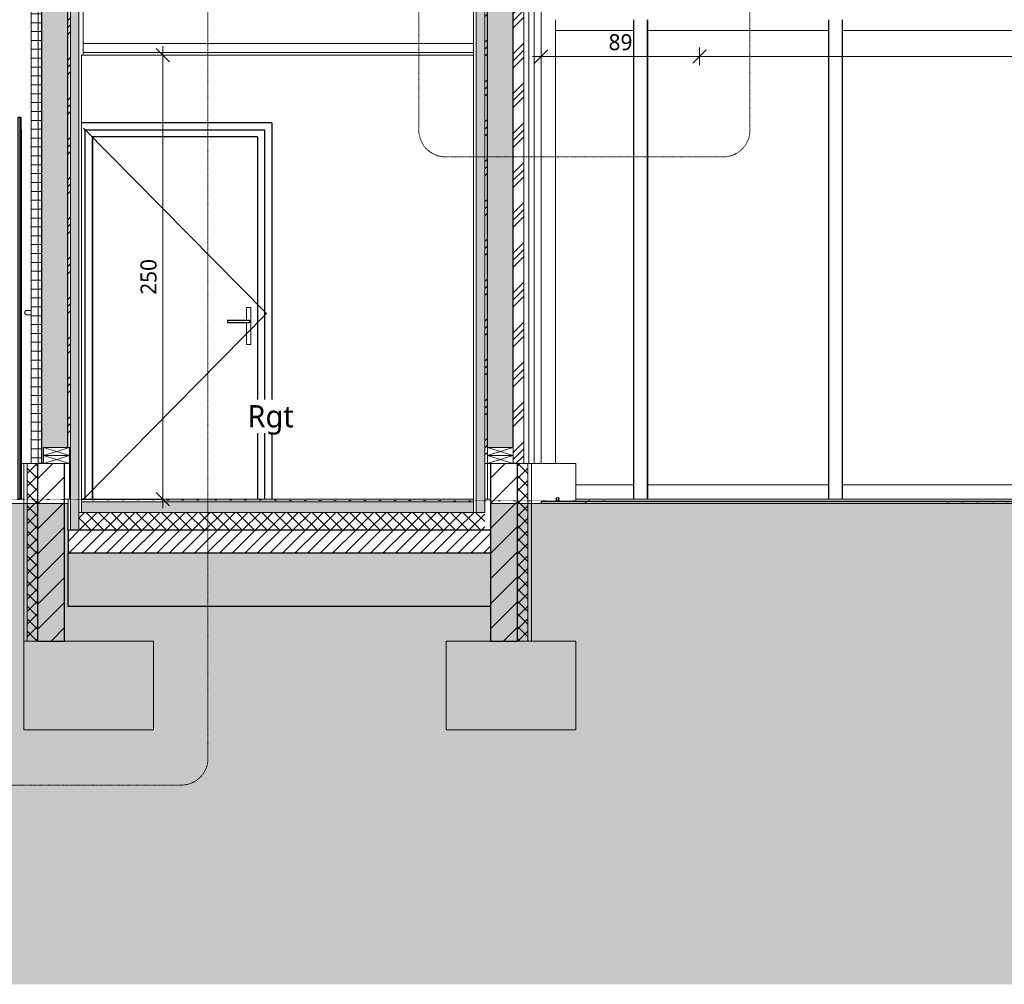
# Model space of a CAD drawing. Header units: millimetres. Extents: x -19731 to 221935, y -2951 to 6011.
# Tile 2 of 41: x -1412 to 4129, y -2732 to 2700. Entities that reach past the tile are written whole.
import ezdxf

# ---------------------------------------------------------------- set-up
doc = ezdxf.new("R2010")
doc.units = ezdxf.units.MM
doc.linetypes.add('A-pointilles', pattern=[0.53, 0, -0.53])
doc.linetypes.add('Tiret point', pattern=[6.25, 2.5, -1.875, 0, -1.875])
for name, color, linetype, lineweight in [('A-ANNO-DIMS', 211, 'Continuous', 9), ('A-ANNO-DIMS-50', 211, 'Continuous', 9), ('A-ANNO-SYMB', 150, 'Continuous', 9), ('A-AREA-IDEN', 2, 'Continuous', 9), ('A-CLNG', 13, 'Continuous', 13), ('A-CLNG-FNSH', 13, 'Continuous', 13), ('A-COLS', 52, 'Continuous', 13), ('A-DETL-GENF', 92, 'Continuous', 13), ('A-DOOR', 31, 'Continuous', 25), ('A-DOOR-FRAM', 31, 'Continuous', 25), ('A-FLOR', 192, 'Continuous', 13), ('A-FLOR-FNSH', 192, 'Continuous', 13), ('A-FLOR-MCUT', 51, 'Continuous', 13), ('A-FLOR-PATT', 8, 'Continuous', 13), ('A-GENM', 13, 'Continuous', 13), ('A-GLAZ-CWMG', 51, 'Continuous', 13), ('A-WALL', 113, 'Continuous', 13), ('A-WALL-FNSH', 113, 'Continuous', 13), ('A-WALL-PATT', 111, 'Continuous', 13), ('C-TOPO-FNSH', 192, 'A-pointilles', 13), ('C-TOPO-MCUT', 51, 'Continuous', 25), ('C-TOPO-PATT', 8, 'Continuous', 100), ('S-BEAM', 12, 'Continuous', 13), ('S-FNDN', 32, 'Continuous', 13)]:
    doc.layers.add(name, color=color, linetype=linetype, lineweight=lineweight)
doc.styles.add('Trebuchet MS', font='trebuc.ttf', dxfattribs={"height": 90})
doc.styles.add('Trebuchet MS_1', font='trebuc.ttf', dxfattribs={"height": 125})
doc.dimstyles.new('Cotes100e_Intérieur', dxfattribs={"dimscale": 304.8, "dimtxt": 92.785582, "dimasz": 0.246063, "dimexe": 0.164042, "dimexo": 0.0625, "dimgap": 0.032808, "dimtad": 1, "dimdec": 0, "dimlfac": 0.1, "dimzin": 0, "dimdsep": 46, "dimtxsty": 'Trebuchet MS', "dimblk1": 'OBLIQUE', "dimblk2": 'OBLIQUE', "dimsah": 1, "dimcen": 0.09, "dimdle": 0.164042, "dimazin": 0, "dimtfac": 1, "dimtdec": 4, "dimtix": 1, "dimtmove": 0, "dimatfit": 3, "dimfxl": 0.164042, "dimfxlon": 1, "dimtvp": 1, "dimtolj": 1, "dimtzin": 0, "dimarcsym": 2})
pattern_1 = [(45, (-3757.88, 3183.11), (-112.253, 112.253), []), (45, (-3718.19, 3183.11), (0, 224.5064), []), (45, (-3797.56, 3183.11), (0, 224.5064), [])]
pattern_2 = [(135, (1523.05, 1725.92), (-177.7999, 88.8996), [15.715, -110.008]), (135, (1445.26, 1759.256), (-177.7999, 88.8996), [15.715, -110.008]), (135, (1523.05, 1770.37), (-177.7999, 88.8996), [15.715, -110.008]), (135, (1445.26, 1803.706), (-177.7999, 88.8996), [15.715, -110.008]), (161.565, (1511.937, 1737.03), (-355.59962, 88.89985), [35.141, -245.986]), (161.565, (1478.6, 1748.143), (-355.59962, 88.89985), [35.141, -245.986]), (161.565, (1511.937, 1781.48), (-355.59962, 88.89985), [35.141, -245.986]), (161.565, (1478.6, 1792.593), (-355.59962, 88.89985), [35.141, -245.986]), (225, (1445.26, 1737.03), (177.7999, 88.8996), [15.715, -110.008]), (225, (1523.05, 1770.37), (177.7999, 88.8996), [15.715, -110.008]), (225, (1445.26, 1781.48), (177.7999, 88.8996), [15.715, -110.008]), (225, (1523.05, 1814.82), (177.7999, 88.8996), [15.715, -110.008]), (198.435, (1478.6, 1748.143), (355.59962, 88.89985), [35.141, -245.986]), (198.435, (1511.937, 1759.256), (355.59962, 88.89985), [35.141, -245.986]), (198.435, (1478.6, 1792.593), (355.59962, 88.89985), [35.141, -245.986]), (198.435, (1511.936, 1803.706), (355.59962, 88.89985), [35.141, -245.986])]
pattern_3 = [(315, (-1346.66, 1550), (177.7999, -88.8996), [15.715, -110.008]), (315, (-1268.873, 1516.66), (177.7999, -88.8996), [15.715, -110.008]), (315, (-1346.66, 1505.55), (177.7999, -88.8996), [15.715, -110.008]), (315, (-1268.874, 1472.21), (177.7999, -88.8996), [15.715, -110.008]), (341.565, (-1335.55, 1538.887), (355.59962, -88.89985), [35.141, -245.986]), (341.565, (-1302.21, 1527.775), (355.59962, -88.89985), [35.141, -245.986]), (341.565, (-1335.55, 1494.437), (355.59962, -88.89985), [35.141, -245.986]), (341.565, (-1302.21, 1483.325), (355.59962, -88.89985), [35.141, -245.986]), (45, (-1268.873, 1538.89), (-177.7999, -88.8996), [15.715, -110.008]), (45, (-1346.66, 1505.55), (-177.7999, -88.8996), [15.715, -110.008]), (45, (-1268.873, 1494.44), (-177.7999, -88.8996), [15.715, -110.008]), (45, (-1346.66, 1461.1), (-177.7999, -88.8996), [15.715, -110.008]), (18.435, (-1302.21, 1527.775), (-355.59962, -88.89985), [35.141, -245.986]), (18.435, (-1335.55, 1516.663), (-355.59962, -88.89985), [35.141, -245.986]), (18.435, (-1302.21, 1483.325), (-355.59962, -88.89985), [35.141, -245.986]), (18.435, (-1335.55, 1472.213), (-355.59962, -88.89985), [35.141, -245.986])]
pattern_4 = [(45, (-3757.88, 3183.11), (-70.7107, 70.7107), [])]

# ---------------------------------------------------------------- blocks, each defined once
blk = doc.blocks.new('Family - IfcBeam - POUTRE-252058-COUPE EE_50')
at = {"layer": 'S-BEAM', "color": 10, "lineweight": 18}
for p, q in [((3141.5, 2700), (3141.5, 0)), ((3216.5, 2700), (3216.5, 0)), ((3216.5, 0), (3141.5, 0))]:
    blk.add_line(p, q, dxfattribs=at)
blk = doc.blocks.new('Family - IfcBeam - POUTRE-252126-COUPE EE_50')
at = {"layer": 'S-BEAM', "color": 10, "lineweight": 18}
for p, q in [((2045, 2700), (2045, 0)), ((2120, 2700), (2120, 0)), ((2120, 0), (2045, 0))]:
    blk.add_line(p, q, dxfattribs=at)
blk = doc.blocks.new('Family - IfcBeam - POTEAU-252176-COUPE EE_50')
at = {"layer": 'S-BEAM', "color": 10, "lineweight": 18}
for q in [(-1132.7, 200), (-1159.2, 0)]:
    blk.add_line((-1132.7, 0), q, dxfattribs=at)
blk = doc.blocks.new('Family - IfcBeam - POTEAU-252200-COUPE EE_50')
at = {"layer": 'S-BEAM', "color": 10, "lineweight": 18}
for p in [(1220, 200), (1237.5, 0)]:
    blk.add_line(p, (1220, 0), dxfattribs=at)
blk = doc.blocks.new('GROUPE SCOLAIRE ST JULIEN - PRO - Ind A_importrevit_ifc-1-COUPE EE_50')
at = {"layer": 'S-BEAM', "color": 10, "lineweight": 18}
for name in ['Family - IfcBeam - POUTRE-252126-COUPE EE_50', 'Family - IfcBeam - POUTRE-252058-COUPE EE_50', 'Family - IfcBeam - POTEAU-252176-COUPE EE_50', 'Family - IfcBeam - POTEAU-252200-COUPE EE_50']:
    blk.add_blockref(name, (0, 0), dxfattribs=at)
blk = doc.blocks.new('PINT_ plein-vitré - P90 plein-8388952-COUPE EE_50')
at = {"layer": 'A-DOOR', "color": 20}
for p, q in [((7, 2120), (-1063.7, 2120)), ((7, 2120), (7, 0)), ((-1043, 0), (-1043, 2080)), ((-1043, 2080), (-33, 2080)), ((-33, 0), (-33, 2080)), ((-73, 2040), (-1003, 2040)), ((-1003, 0), (-1003, 2040)), ((-73, 2040), (-73, 0)), ((-120, 1006), (-243, 1006)), ((-243, 1003), (-243, 997)), ((-120, 1006), (-120, 1006)), ((-117, 1003), (-117, 997)), ((-117, 1003), (-117, 997)), ((-243, 994), (-120, 994)), ((-120, 994), (-120, 994))]:
    blk.add_line(p, q, dxfattribs=at)
at = {"layer": 'A-DOOR', "color": 30, "lineweight": 13}
for p, q in [((-23, 1045), (-1053, 2090)), ((-111, 1080), (-135, 1080)), ((-135, 1080), (-135, 1005.9)), ((-111, 870), (-111, 1080)), ((-111, 1080), (-111, 1080)), ((-23, 1045), (-1053, 0)), ((-135, 994.1), (-135, 870)), ((-135, 870), (-111, 870)), ((-111, 870), (-111, 870))]:
    blk.add_line(p, q, dxfattribs=at)
at = {"layer": 'A-DOOR', "color": 20}
for centre, ratio, start_param, end_param in [((-243, 1003), 0.00192, 0, 1.570796), ((-120, 1003), 0.999998, 4.712389, 5.497787), ((-243, 997), 0.00192, 1.570796, 3.141593), ((-120, 997), 0.999998, 3.926991, 4.712389)]:
    blk.add_ellipse(centre, major_axis=(0, 3), ratio=ratio, start_param=start_param, end_param=end_param, dxfattribs=at)
for points, knots in [([(-120, 1006), (-119.8, 1006), (-119.4, 1005.9), (-118.9, 1005.8), (-118.6, 1005.6), (-118.4, 1005.5), (-118.1, 1005.3), (-118, 1005.2), (-117.8, 1005), (-117.6, 1004.8), (-117.4, 1004.5), (-117.3, 1004.2), (-117.1, 1003.7), (-117, 1003.3), (-117, 1003)], [0, 0, 0, 0, 0.166667, 0.25, 0.333333, 0.375, 0.416667, 0.5, 0.541667, 0.583333, 0.666667, 0.75, 0.833333, 1, 1, 1, 1]), ([(-117, 997), (-117, 996.7), (-117.1, 996.3), (-117.3, 995.8), (-117.4, 995.5), (-117.6, 995.2), (-117.8, 995), (-118, 994.8), (-118.2, 994.6), (-118.5, 994.4), (-118.7, 994.3), (-118.9, 994.2), (-119.4, 994.1), (-119.8, 994), (-120, 994)], [0, 0, 0, 0, 0.166667, 0.25, 0.333333, 0.416667, 0.458333, 0.5, 0.583333, 0.666667, 0.708333, 0.75, 0.833333, 1, 1, 1, 1])]:
    blk.add_open_spline(points, degree=3, knots=knots, dxfattribs=at)
at = {"layer": 'A-DOOR-FRAM', "color": 20}
blk.add_line((-1003, 2040), (-1003, 0), dxfattribs=at)
blk = doc.blocks.new('Meneau rectangulaire - 80 x 80mm-8391237-COUPE EE_50')
at = {"layer": 'A-GLAZ-CWMG', "color": 30}
blk.add_line((1603, 2250), (1603, 2700), dxfattribs=at)
blk = doc.blocks.new('Meneau rectangulaire - 80 x 80mm-8586079-COUPE EE_50')
at = {"layer": 'A-GLAZ-CWMG', "color": 30}
for p, q in [((2042.5, 80), (1718, 80)), ((1718, 0), (2042.5, 0))]:
    blk.add_line(p, q, dxfattribs=at)
blk = doc.blocks.new('Meneau rectangulaire - 80 x 80mm-8077610-COUPE EE_50')
at = {"layer": 'A-GLAZ-CWMG', "color": 30}
for p, q in [((3653, 80), (3219, 80)), ((3219, 0), (3653, 0))]:
    blk.add_line(p, q, dxfattribs=at)
blk = doc.blocks.new('Meneau rectangulaire - 80 x 80mm-8391239-COUPE EE_50')
at = {"layer": 'A-GLAZ-CWMG', "color": 30}
blk.add_line((1603, 200), (1603, 2250), dxfattribs=at)
blk = doc.blocks.new('Meneau rectangulaire - 80 x 80mm-8077613-COUPE EE_50')
at = {"layer": 'A-GLAZ-CWMG', "color": 30}
for p, q in [((2233, 80), (2122.5, 80)), ((2122.5, 0), (2233, 0))]:
    blk.add_line(p, q, dxfattribs=at)
blk = doc.blocks.new('Ouverture en rectangle - Ouverture en rectangle 480cm-7347521-COUPE EE_50')
at = {"layer": 'A-DOOR-FRAM'}
for p, q in [((-1627.2, 2150), (-1631.8, 2150)), ((-1631.8, 2150), (-1631.8, 0)), ((-1411.8, 2150), (-1421.8, 2150)), ((-1421.8, 2150), (-1421.8, 0)), ((-1411.8, 2150), (-1411.8, 0)), ((-1404.3, 2150), (-1411.8, 2150)), ((-1404.3, 0), (-1404.3, 2150)), ((-1411.7, 2080), (-1411.7, 0)), ((-1411.7, 2080), (-1404.4, 2080)), ((-1404.4, 2080), (-1404.4, 0)), ((-1411.8, 0), (-1421.8, 0)), ((-1411.7, 0), (-1411.8, 0))]:
    blk.add_line(p, q, dxfattribs=at)
blk = doc.blocks.new('Meneau rectangulaire - 60 x 60mm-8586080-COUPE EE_50')
at = {"layer": 'A-GLAZ-CWMG', "color": 30}
blk.add_line((1603, 2640), (2042.5, 2640), dxfattribs=at)
blk = doc.blocks.new('Meneau rectangulaire - 60 x 60mm-8077616-COUPE EE_50')
at = {"layer": 'A-GLAZ-CWMG', "color": 30}
blk.add_line((2943, 2640), (3139, 2640), dxfattribs=at)
blk = doc.blocks.new('Meneau rectangulaire - 60 x 60mm-8077620-COUPE EE_50')
at = {"layer": 'A-GLAZ-CWMG', "color": 30}
blk.add_line((3653, 2640), (4235.5, 2640), dxfattribs=at)
blk = doc.blocks.new('Meneau rectangulaire - 80 x 80mm-8077628-COUPE EE_50')
at = {"layer": 'A-GLAZ-CWMG', "color": 30}
for p, q in [((4235.5, 80), (3653, 80)), ((3653, 0), (4235.5, 0))]:
    blk.add_line(p, q, dxfattribs=at)
blk = doc.blocks.new('Meneau rectangulaire - 80 x 80mm-8077226-COUPE EE_50')
at = {"layer": 'A-GLAZ-CWMG', "color": 30}
for p, q in [((5073, 80), (4363, 80)), ((4363, 0), (5073, 0))]:
    blk.add_line(p, q, dxfattribs=at)
blk = doc.blocks.new('Meneau rectangulaire - 80 x 80mm-8077631-COUPE EE_50')
at = {"layer": 'A-GLAZ-CWMG', "color": 30}
for p, q in [((3139, 80), (2943, 80)), ((2943, 0), (3139, 0))]:
    blk.add_line(p, q, dxfattribs=at)
blk = doc.blocks.new('Meneau rectangulaire - 60 x 60mm-8077634-COUPE EE_50')
at = {"layer": 'A-GLAZ-CWMG', "color": 30}
blk.add_line((2122.5, 2640), (2233, 2640), dxfattribs=at)
blk = doc.blocks.new('Meneau rectangulaire - 60 x 60mm-8077237-COUPE EE_50')
at = {"layer": 'A-GLAZ-CWMG', "color": 30}
blk.add_line((2233, 2640), (2943, 2640), dxfattribs=at)
blk = doc.blocks.new('Meneau rectangulaire - 60 x 60mm-8077637-COUPE EE_50')
at = {"layer": 'A-GLAZ-CWMG', "color": 30}
blk.add_line((3219, 2640), (3653, 2640), dxfattribs=at)
blk = doc.blocks.new('Landscaping-Fencing- Normaclo-NOR010011 - 5700mm x 2000mm-8464060-COUPE EE_50')
at = {"layer": 'A-GENM', "color": 30}
for p, q in [((1605.4, -10), (1610.3, -10)), ((1618.4, -10), (1623.3, -10))]:
    blk.add_line(p, q, dxfattribs=at)
for centre, radius, start, end in [((1614.3, 1), 9, 334.9081, 205.0919), ((1614.3, 1), 5.5, 334.9081, 205.0919), ((1601.9, -6.4), 5, 314.2851, 9.428), ((1586.1, -9), 21, 9.428, 17.2528), ((1586.7, -9), 23.9, 2.4223, 18.7797), ((1605.6, -8.2), 5, 339.3468, 2.4223), ((1642, -9), 23.9, 161.2203, 177.5777), ((1623, -8.2), 5, 177.5777, 200.6532), ((1626.7, -6.4), 5, 170.572, 225.7149), ((1642.5, -9), 21, 162.7472, 170.572)]:
    blk.add_arc(centre, radius, start, end, dxfattribs=at)
blk = doc.blocks.new('Menuiserie Metallique Chassis porte double - Chassis porte vitrée double-8554777-COUPE EE_50')
at = {"layer": 'A-DOOR', "color": 30, "lineweight": 13}
for p, q in [((-1346.7, 1062.5), (-1371.7, 1062.5)), ((-1371.7, 1037.5), (-1346.7, 1037.5))]:
    blk.add_line(p, q, dxfattribs=at)
for points, knots in [([(-1371.7, 1062.5), (-1371.9, 1062.5), (-1372.5, 1062.5), (-1373.3, 1062.4), (-1374.1, 1062.3), (-1374.9, 1062.1), (-1375.7, 1061.8), (-1376.4, 1061.6), (-1377.2, 1061.2), (-1377.9, 1060.8), (-1378.6, 1060.4), (-1379.5, 1059.8), (-1380.3, 1059), (-1381.1, 1058.2), (-1381.8, 1057.4), (-1382.5, 1056.3), (-1383.2, 1054.8), (-1383.9, 1052.7), (-1384.2, 1051.1), (-1384.2, 1050)], [0.5, 0.5, 0.5, 0.5, 0.5208333, 0.5416667, 0.5625, 0.5833333, 0.6041667, 0.625, 0.6458333, 0.6666667, 0.6875, 0.7083333, 0.75, 0.7708333, 0.7916667, 0.8333333, 0.875, 0.9166667, 1, 1, 1, 1]), ([(-1384.2, 1050), (-1384.2, 1048.9), (-1383.9, 1047.3), (-1383.2, 1045.2), (-1382.5, 1043.7), (-1381.8, 1042.6), (-1381.1, 1041.8), (-1380.3, 1041), (-1379.3, 1040.1), (-1378.2, 1039.3), (-1377.2, 1038.8), (-1376.4, 1038.4), (-1375.7, 1038.2), (-1374.9, 1037.9), (-1374.1, 1037.7), (-1373.3, 1037.6), (-1372.5, 1037.5), (-1371.9, 1037.5), (-1371.7, 1037.5)], [0, 0, 0, 0, 0.0833333, 0.125, 0.1666667, 0.2083333, 0.2291667, 0.25, 0.2916667, 0.3333333, 0.3541667, 0.375, 0.3958333, 0.4166667, 0.4375, 0.4583333, 0.4791667, 0.5, 0.5, 0.5, 0.5])]:
    blk.add_open_spline(points, degree=3, knots=knots, dxfattribs=at)
blk = doc.blocks.new('STR_RECTANGLE - Croix 45x145-8086014-COUPE EE_50')
at = {"layer": 'A-DETL-GENF'}
for p, q in [((1220, 245), (1220, 200)), ((1220, 245), (1220, 200)), ((1365, 200), (1220, 245)), ((1220, 200), (1365, 245)), ((1365, 200), (1365, 245)), ((1365, 200), (1365, 245)), ((1220, 200), (1365, 200)), ((1220, 200), (1365, 200))]:
    blk.add_line(p, q, dxfattribs=at)
blk = doc.blocks.new('STR_RECTANGLE - Croix 45x145-V11-COUPE EE_50')
at = {"layer": 'A-DETL-GENF'}
for p, q in [((1365, 290), (1220, 290)), ((1220, 290), (1220, 245)), ((1220, 290), (1220, 245)), ((1365, 290), (1220, 290)), ((1365, 245), (1220, 290)), ((1220, 245), (1365, 290)), ((1365, 245), (1365, 290)), ((1365, 245), (1365, 290)), ((1220, 245), (1365, 245)), ((1220, 245), (1365, 245))]:
    blk.add_line(p, q, dxfattribs=at)
blk = doc.blocks.new('DIMBLOCK2-COUPE EE_50')
at = {"layer": 'A-ANNO-DIMS-50'}
for p, q in [((-607.2, 2550), (-607.2, -50)), ((-607.2, 2500), (-657.2, 2500)), ((-607.2, 2500), (-644.7, 2537.5)), ((-607.2, 2500), (-569.7, 2462.5)), ((-607.2, 2500), (-557.2, 2500)), ((-607.2, 0), (-657.2, 0)), ((-607.2, 0), (-644.7, 37.5)), ((-607.2, 0), (-569.7, -37.5)), ((-607.2, 0), (-557.2, 0))]:
    blk.add_line(p, q, dxfattribs=at)
at = {"layer": 'A-ANNO-DIMS-50', "color": 0, "insert": (-732.4, 1150.9), "char_height": 90, "width": 237.783, "attachment_point": 1, "rotation": 90, "line_spacing_factor": 1.048425, "style": 'Trebuchet MS'}
blk.add_mtext('250', dxfattribs=at)
blk = doc.blocks.new('_Oblique')
at = {"color": 0, "linetype": 'ByBlock', "lineweight": -2}
blk.add_line((-0.5, -0.5), (0.5, 0.5), dxfattribs=at)
blk = doc.blocks.new('DIMBLOCK4-COUPE EE_50')
at = {"layer": 'A-ANNO-DIMS-50'}
for p, q in [((2413, 2493.1), (2413, 2543.1)), ((2413, 2493.1), (2450.5, 2530.6)), ((10313.6, 2493.1), (10313.6, 2543.1)), ((10313.6, 2493.1), (10351.1, 2530.6)), ((2413, 2493.1), (2375.5, 2455.6)), ((10313.6, 2493.1), (2413, 2493.1)), ((2413, 2493.1), (2413, 2443.1)), ((10313.6, 2493.1), (10276.1, 2455.6)), ((10313.6, 2493.1), (10313.6, 2443.1))]:
    blk.add_line(p, q, dxfattribs=at)
at = {"layer": 'A-ANNO-DIMS-50', "color": 0, "insert": (6264.3, 2618.3), "char_height": 90, "width": 237.783, "attachment_point": 1, "line_spacing_factor": 1.048425, "style": 'Trebuchet MS'}
blk.add_mtext('790', dxfattribs=at)
blk = doc.blocks.new('DIMBLOCK5-COUPE EE_50')
at = {"layer": 'A-ANNO-DIMS-50'}
for p, q in [((1523, 2493.1), (1523, 2543.1)), ((1523, 2493.1), (1560.5, 2530.6)), ((2413, 2493.1), (2413, 2543.1)), ((2413, 2493.1), (2450.5, 2530.6)), ((2413, 2493.1), (1473, 2493.1)), ((1523, 2493.1), (1485.5, 2455.6)), ((1523, 2493.1), (1523, 2443.1)), ((2413, 2493.1), (2375.5, 2455.6)), ((2413, 2493.1), (2413, 2443.1))]:
    blk.add_line(p, q, dxfattribs=at)
at = {"layer": 'A-ANNO-DIMS-50', "color": 0, "insert": (1902, 2618.3), "char_height": 90, "width": 158.522, "attachment_point": 1, "line_spacing_factor": 1.048425, "style": 'Trebuchet MS'}
blk.add_mtext('89', dxfattribs=at)

msp = doc.modelspace()

# ---------------------------------------------------------------- hatches: boundary and pattern name
at = {"layer": 'A-FLOR-PATT'}
h = msp.add_hatch(dxfattribs=at)
h.set_pattern_fill('FP_15', color=30, style=0, pattern_type=2)
h.set_pattern_definition([(0, (-3757.876, 3183.113), (203.2, 50.8), [16.764, -135.636, 16.764, -135.636, -812.8]), (0, (-3757.876, 3183.113), (203.2, 50.8), [-304.8, 16.764, -288.036, 16.764, -135.636, -355.6]), (0, (-3757.876, 3183.113), (203.2, 50.8), [-762, 16.764, -84.836, 16.764, -237.236]), (120, (-3681.676, 3208.513), (-145.59409, 150.57636), [16.764, -135.636, 16.764, -135.636, -812.8]), (120, (-3681.676, 3208.513), (-145.59409, 150.57636), [-304.8, 16.764, -288.036, 16.764, -135.636, -355.6]), (120, (-3681.676, 3208.513), (-145.59409, 150.57636), [-762, 16.764, -84.836, 16.764, -237.236]), (240, (-3656.276, 3310.113), (-57.60591, -201.37636), [16.764, -135.636, 16.764, -135.636, -812.8]), (240, (-3656.276, 3310.113), (-57.60591, -201.37636), [-304.8, 16.764, -288.036, 16.764, -135.636, -355.6]), (240, (-3656.276, 3310.113), (-57.60591, -201.37636), [-762, 16.764, -84.836, 16.764, -237.236])])
h.paths.add_polyline_path([(14541.2, -75), (18295.7, -75), (18295.7, -15), (11201.7, -15), (11201.7, -75), (14311.2, -75)])
h.paths.add_polyline_path([(-869.9, -75), (1142, -75), (1142, -15), (-1063.7, -15), (-1063.7, -75)])
h = msp.add_hatch(dxfattribs=at)
h.set_pattern_fill('FP_16', color=30, angle=-225, style=0, pattern_type=2)
h.set_pattern_definition([(225, (8715.084, 9e-13), (35.35534, -35.35534), []), (315, (8715.084, 9e-13), (35.35534, 35.35534), [])])
h.paths.add_polyline_path([(15001.2, -175), (18358.7, -175), (18358.7, -75), (11201.7, -75), (11201.7, -175), (14771.2, -175)])
h.paths.add_polyline_path([(1200.3, -175), (1205, -175), (1205, -75), (-1078.7, -75), (-1078.7, -175), (970.3, -175)])
h = msp.add_hatch(dxfattribs=at)
h.set_pattern_fill('FP_17', color=30, angle=-225, style=0, pattern_type=2)
h.set_pattern_definition([(225, (8715.084, 9e-13), (35.35534, -35.35534), [])])
h.paths.add_polyline_path([(12931.1, -305), (18371.2, -305), (18371.2, -175), (11201.7, -175), (11201.7, -305), (12471.1, -305)])
h.paths.add_polyline_path([(-869.9, -305), (1237.5, -305), (1237.5, -175), (-1139.2, -175), (-1139.2, -305)])
h = msp.add_hatch(dxfattribs=at)
h.set_pattern_fill('FP_14', color=30, angle=-41.9872, style=0, pattern_type=2)
h.set_pattern_definition([(48.0128, (8625.084, -125), (1000.000123, 1125.000363), [16.817, -1664.886]), (4.9698, (8636.334, -112.4997), (-1500.0002544, -125.0019374), [28.859, -2856.991]), (312.5108, (8665.0844, -110), (-1250.008424, 1374.992711), [20.349, -2014.504]), (87.2738, (8713.834, -78.75), (-124.9955135, -2500.0002372), [26.28, -2601.695]), (112.8338, (8715.084, -52.5005), (625.0042988, -1499.9985455), [25.769, -2551.172]), (177.2738, (8705.084, -28.75), (2500.0002372, -124.9955135), [26.28, -2601.695]), (217.6938, (8678.834, -27.4997), (1625.0092492, 1249.9871502), [34.754, -3440.606]), (252.2558, (8651.3336, -48.75), (-874.977428, -2750.0070075), [32.811, -3248.29]), (301.4298, (8641.334, -79.9995), (1000.0070216, -1624.9956933), [26.369, -2610.509]), (355.2368, (8655.084, -102.5), (-1375.000835, 124.989706), [30.104, -1475.095]), (42.3978, (8685.0845, -105), (1499.9912593, 1375.0101043), [38.931, -3854.172]), (318.8141, (8590.084, -77.5), (875.000274, -749.999582), [13.288, -1315.48]), (351.4688, (8600.084, -86.2506), (-1624.9983925, 250.0125126), [25.28, -2502.689]), (44.9998, (8625.08, -90), (0.0004, 124.9995), [17.678, -159.099]), (23.1988, (8633.834, -105), (-624.999455, -250.002774), [9.52, -942.452]), (111.8018, (8642.584, -101.25), (125.00263, -374.999556), [13.463, -659.683]), (210.9638, (8637.584, -88.75), (-375.00016, -250.000118), [21.866, -707.003]), (341.5648, (8618.834, -100), (-249.99932, 125.00056), [15.811, -379.473]), (196.3898, (8715.084, -101.25), (-1249.9981067, -375.005443), [22.15, -2192.856]), (250.3458, (8693.834, -107.5), (500.008526, 1374.996549), [18.583, -1839.676]), (113.1988, (8618.834, -125), (250.002774, -624.999455), [19.039, -932.932]), (163.6108, (8611.334, -107.5), (1250.0020337, -374.9923533), [22.15, -2192.856]), (159.4438, (8715.084, -23.75), (624.999753, -250.001696), [21.36, -1046.641]), (114.7748, (8695.084, -16.25), (624.991955, -1375.003089), [17.897, -1771.83]), (246.8018, (8617.584, -0.0003), (-249.99623, -625.002073), [19.039, -932.932]), (197.3538, (8610.084, -17.4995), (1625.001558, 499.993372), [20.954, -2074.428]), (249.4438, (8678.834, -0.0005), (250.001696, 624.999753), [10.68, -1057.321]), (281.3098, (8625.084, 0.0001), (124.999346, -500.000337), [6.374, -631.004]), (345.9638, (8626.334, -6.25), (-374.9997, 124.99967), [25.769, -489.619]), (6.0088, (8651.334, -12.4997), (-1250.0000584, -124.9952635), [23.881, -2364.24]), (123.6898, (8637.584, -77.5), (124.99858, -250.00063), [18.028, -432.666]), (173.1568, (8627.5837, -62.5), (-2124.998503, 250.016252), [31.474, -3115.945]), (240.9458, (8596.334, -58.75), (499.993725, 875.00349), [12.87, -1274.084]), (269.9998, (8590.08, -70), (124.9996, -125.0004), [7.5, -117.5]), (300.2568, (8653.834, -16.25), (-500.0052535, 874.996942), [17.365, -1719.19]), (228.0128, (8662.584, -31.25), (-1000.000123, -1125.000363), [33.634, -1648.069]), (179.9998, (8640.08, -56.25), (-125.0004, -124.9996), [32.5, -92.5]), (145.3048, (8607.5835, -56.25), (1249.99914, -875.001282), [19.764, -1956.659]), (74.0548, (8591.334, -45), (124.998327, 500.000298), [18.2, -891.813]), (27.6458, (8596.334, -27.5005), (2375.0040554, 1249.9930693), [29.633, -2933.684]), (355.4258, (8622.5843, -13.75), (1624.9994053, -125.0079832), [31.35, -3103.634])])
h.paths.add_polyline_path([(-1139.2, -605), (1237.5, -605), (1237.5, -305), (-1139.2, -305), (-1139.2, -550.1)])
h.paths.add_polyline_path([(11404.7, -605), (18371.2, -605), (18371.2, -305), (11404.7, -305), (11404.7, -550.1)])
at = {"layer": 'A-WALL-PATT'}
h = msp.add_hatch(dxfattribs=at)
h.set_pattern_fill('FP_3', color=30, angle=135, style=0, pattern_type=2)
h.set_pattern_definition(pattern_2)
h.paths.add_polyline_path([(1200.3, -75), (1205, -75), (1205, 2780), (1157, 2807.7), (1157, -75)])
h.paths.add_polyline_path([(1205, 3199.2), (1205, 3449), (1157, 3478.8), (1157, 3226.9), (1200.3, 3201.9)])
h = msp.add_hatch(dxfattribs=at)
h.set_pattern_fill('FP_1', color=30, style=0, pattern_type=2)
h.set_pattern_definition(pattern_1)
h.paths.add_polyline_path([(1205, 200), (1220, 200), (1220, 3439.7), (1205, 3449), (1205, 245)])
h = msp.add_hatch(dxfattribs=at)
h.set_pattern_fill('FP_3', color=30, angle=135, style=0, pattern_type=2)
h.set_pattern_definition(pattern_2)
h.paths.add_polyline_path([(1220, 290), (1365, 290), (1365, 3115), (1220, 3115), (1220, 404.6)])
h.paths.add_polyline_path([(1220, 3205), (1365, 3205), (1365, 3349.8), (1220, 3439.7), (1220, 3268.7)])
h = msp.add_hatch(dxfattribs=at)
h.set_pattern_fill('FP_1', color=30, style=0, pattern_type=2)
h.set_pattern_definition(pattern_1)
h.paths.add_polyline_path([(1365, 200), (1425, 200), (1425, 3312.6), (1365, 3349.8), (1365, 245)])
h = msp.add_hatch(dxfattribs=at)
h.set_pattern_fill('FP_5', color=30, style=0, pattern_type=2)
h.set_pattern_definition([(0, (-3757.876, 3183.113), (0, 50), []), (90, (-3757.876, 3183.113), (-50, 3e-15), [])])
h.paths.add_polyline_path([(-1286.7, 200), (-1286.7, 200), (-1286.7, 2900), (-1346.7, 2900), (-1346.7, 200), (-1329.9, 200)])
h = msp.add_hatch(dxfattribs=at)
h.set_pattern_fill('FP_4', color=30, angle=-225, style=0, pattern_type=2)
h.set_pattern_definition(pattern_3)
h.paths.add_polyline_path([(-1286.7, 200), (-1277.7, 200), (-1277.7, 290), (-1141.7, 290), (-1141.7, 2900), (-1286.7, 2900), (-1286.7, 200)])
h = msp.add_hatch(dxfattribs=at)
h.set_pattern_fill('FP_1', color=30, style=0, pattern_type=2)
h.set_pattern_definition(pattern_1)
h.paths.add_polyline_path([(-1132.7, 200), (-1126.7, 200), (-1126.7, 2900), (-1141.7, 2900), (-1141.4, 290), (-1132.7, 290), (-1132.7, 245)])
h = msp.add_hatch(dxfattribs=at)
h.set_pattern_fill('FP_4', color=30, angle=-225, style=0, pattern_type=2)
h.set_pattern_definition(pattern_3)
h.paths.add_polyline_path([(-1099.9, -175), (-1078.7, -175), (-1078.7, 2900), (-1126.7, 2900), (-1126.7, -175)])
h = msp.add_hatch(dxfattribs=at)
h.set_pattern_fill('FP_27', color=30, angle=-225, style=0, pattern_type=2)
h.set_pattern_definition([(315, (-1389.16, -300), (35.3553, 35.3553), []), (45, (-1389.16, -300), (-35.3553, 35.3553), [])])
h.paths.add_polyline_path([(-1329.9, -800), (-1309.2, -800), (-1309.2, 200), (-1369.2, 200), (-1369.2, -800)])
h = msp.add_hatch(dxfattribs=at)
h.set_pattern_fill('FP_25', color=30, style=0, pattern_type=2)
h.set_pattern_definition(pattern_4)
h.paths.add_polyline_path([(-1159.2, -800), (-1159.2, 200), (-1309.2, 200), (-1309.2, -800)])
h = msp.add_hatch(dxfattribs=at)
h.set_pattern_fill('FP_25', color=30, style=0, pattern_type=2)
h.set_pattern_definition(pattern_4)
h.paths.add_polyline_path([(1237.5, -800), (1387.5, -800), (1387.5, 200), (1237.5, 200), (1237.5, -550.1)])
h = msp.add_hatch(dxfattribs=at)
h.set_pattern_fill('FP_28', color=30, angle=135, style=0, pattern_type=2)
h.set_pattern_definition([(135, (1467.55, -300), (-35.3553, -35.3553), []), (225, (1467.55, -300), (35.3553, -35.3553), [])])
h.paths.add_polyline_path([(1447.5, -800), (1447.5, 200), (1387.5, 200), (1387.5, -800)])
at = {"layer": 'C-TOPO-PATT', "lineweight": 13}
h = msp.add_hatch(dxfattribs=at)
h.set_pattern_fill('FP_34', color=256, style=0, pattern_type=2)
h.set_pattern_definition([(45, (-900.38, 6040.61), (213.84253, 356.40374), [1612.9, -806.45]), (135, (-900.38, 6040.61), (213.84253, -356.40374), [1612.9, -806.45])])
h.paths.add_polyline_path([(-16447.6, -2732.2), (39152.9, -2732.2), (39152.9, -344.5), (33583.6, -81.1), (33007.1, -66.4), (31861.6, -20), (19716.6, -20.4), (19141.5, -21.1), (18371.2, -21.2), (18371.2, -605), (11201.7, -605), (11201.7, -21.6), (1237.5, -23.9), (1237.5, -605), (-1139.2, -605), (-1139.2, -25), (-2583.2, -27), (-2940, -27.5), (-4205.1, -27.5), (-10990.6, 6.6), (-11563.9, 8.1), (-11618.1, 11.9), (-15859.9, 40.6), (-16511, 41.4), (-16685.6, 40.5), (-18599.9, 25.3), (-19731.2, 25.5), (-19731.2, -2732.2), (-17258.5, -2732.2)])
h = msp.add_hatch(dxfattribs=at)
h.set_pattern_fill('FP_38', color=256, angle=-41.9872, style=0, pattern_type=2)
h.set_pattern_definition([(48.0258, (6272.419, -137.73), (999.744843, 1125.227227), [16.817, -1664.886]), (4.9828, (6283.666, -125.2276), (-1499.971854, -125.3422735), [28.859, -2856.991]), (312.5228, (6312.416, -122.721), (-1250.296374, 1374.73088), [20.348, -2014.504]), (87.2868, (6361.159, -91.4604), (-124.428278, -2500.0285334), [26.28, -2601.695]), (112.8468, (6362.403, -65.21), (625.3446216, -1499.856698), [25.769, -2551.172]), (177.2868, (6352.3977, -41.4627), (2500.0285334, -124.428278), [26.28, -2601.695]), (217.7068, (6326.148, -40.218), (1624.7255942, 1250.355821), [34.754, -3440.606]), (252.2678, (6298.652, -61.474), (-874.4014487, -2750.190202), [32.811, -3248.29]), (301.4428, (6288.659, -92.7264), (1000.375696, -1624.768757), [26.369, -2610.509]), (355.2488, (6302.414, -115.223), (-1375.026983, 124.701723), [30.104, -1475.095]), (42.4098, (6332.4147, -117.7166), (1499.703245, 1375.3242316), [38.931, -3854.172]), (318.82695, (6237.408, -90.238), (875.168458, -749.803322), [13.288, -1315.48]), (351.4818, (6247.411, -98.986), (-1625.055077, 249.643806), [25.28, -2502.689]), (45.0128, (6272.41, -102.73), (-0.028, 124.9995), [17.678, -159.099]), (23.2118, (6281.165, -117.728), (-624.942715, -250.144576), [9.52, -942.452]), (111.8138, (6289.914, -113.976), (125.08117, -374.97337), [13.463, -659.683]), (210.9768, (6284.91, -101.477), (-374.94343, -250.0852), [21.866, -707.003]), (341.5778, (6266.164, -112.73), (-250.02768, 124.94383), [15.811, -379.473]), (196.4028, (6362.414, -113.96), (-1249.912989, -375.289049), [22.15, -2192.856]), (250.3588, (6341.165, -120.2145), (499.696536, 1375.109962), [18.583, -1839.676]), (113.2118, (6266.169, -137.731), (250.144576, -624.942715), [19.039, -932.932]), (163.6238, (6258.6656, -120.233), (1250.087085, -374.708727), [22.15, -2192.856]), (159.4568, (6362.397, -36.46), (625.05646, -249.85988), [21.36, -1046.641]), (114.7878, (6342.395, -28.965), (625.304337, -1374.862155), [17.897, -1771.83]), (246.8138, (6264.891, -12.732), (-249.865323, -625.05442), [19.039, -932.932]), (197.3668, (6257.395, -30.2335), (1624.889025, 500.362359), [20.954, -2074.428]), (249.4568, (6326.141, -12.718), (249.85988, 625.05646), [10.68, -1057.32]), (281.3228, (6272.391, -12.73), (125.11279, -499.97196), [6.374, -631.004]), (345.9768, (6273.643, -18.98), (-375.02806, 124.91458), [25.769, -489.619]), (6.0218, (6298.644, -25.224), (-1249.971666, -125.278876), [23.881, -2364.24]), (123.7028, (6284.91, -90.227), (125.0553, -249.97227), [18.028, -432.666]), (173.1698, (6274.9054, -75.229), (-2125.055175, 249.5340987), [31.474, -3115.945]), (240.9578, (6243.655, -71.487), (499.810453, 875.10819), [12.869, -1274.084]), (270.0128, (6237.41, -82.74), (125.028, -124.972), [7.5, -117.5]), (300.2688, (6301.145, -28.973), (-500.188502, 874.892202), [17.365, -1719.19]), (228.0258, (6309.898, -43.972), (-999.744843, -1125.227227), [33.634, -1648.069]), (180.0128, (6287.4, -68.98), (-124.972, -125.028), [32.5, -92.5]), (145.3178, (6254.904, -68.984), (1250.19764, -874.717643), [19.764, -1956.659]), (74.0678, (6238.651, -57.737), (124.884877, 500.028646), [18.2, -891.813]), (27.6588, (6243.647, -40.2366), (2374.72038, 1250.5319084), [29.633, -2933.684]), (355.4388, (6269.894, -26.4806), (1625.027727, -124.6392793), [31.35, -3103.634])])
h.paths.add_polyline_path([(1523, -23.8), (1773, -23.7), (1773, -13.7), (1523, -13.8)])
h.paths.add_polyline_path([(10951.7, -21.7), (11201.7, -21.6), (11201.7, -11.6), (10951.7, -11.7)])
h = msp.add_hatch(dxfattribs=at)
h.set_pattern_fill('FP_22', color=256, style=0, pattern_type=2)
h.set_pattern_definition([(0, (-3757.88, 3183.11), (158.75, 158.75), [158.75, -158.75]), (0, (-3757.88, 3242.64), (158.75, 158.75), [158.75, -158.75]), (0, (-3757.88, 3302.18), (158.75, 158.75), [158.75, -158.75]), (90, (-3738.03, 3322.02), (-158.75, 158.75), [158.75, -158.75]), (90, (-3678.5, 3322.02), (-158.75, 158.75), [158.75, -158.75]), (90, (-3618.97, 3322.02), (-158.75, 158.75), [158.75, -158.75])])
h.paths.add_polyline_path([(1773, -23.7), (4198.5, -23.2), (4198.5, -13.2), (1773, -13.7)])
h.paths.add_polyline_path([(8526.3, -22.2), (10951.7, -21.7), (10951.7, -11.7), (8526.3, -12.2)])

# ---------------------------------------------------------------- linework, layer by layer
at = {"layer": 'A-ANNO-SYMB', "linetype": 'Tiret point'}
for p, q in [((-352.5, -1460.2), (-352.5, 5510.8)), ((834.3, 3716.7), (834.3, 2077.6)), ((2697.7, 2077.6), (2697.7, 3716.7)), ((984.3, 1927.6), (2547.7, 1927.6)), ((-1943.8, -1610.2), (-502.5, -1610.2))]:
    msp.add_line(p, q, dxfattribs=at)
for centre, start, end in [((984.3, 2077.6), 180, 270), ((2547.7, 2077.6), 270, 0), ((-502.5, -1460.2), 270, 0)]:
    msp.add_arc(centre, 150, start, end, dxfattribs=at)
at = {"layer": 'A-CLNG', "color": 30}
for p, q in [((1142, 2565), (-1054.7, 2565)), ((1142, 2515), (-1054.7, 2515))]:
    msp.add_line(p, q, dxfattribs=at)
at = {"layer": 'A-CLNG-FNSH', "color": 30}
for q in [(-1054.7, 2500), (1142, 2500)]:
    msp.add_line((-1054.7, 2500), q, dxfattribs=at)
at = {"layer": 'A-COLS', "color": 30}
for p, q in [((2042.5, 2700), (2042.5, 0)), ((2122.5, 2700), (2122.5, 0)), ((3139, 2700), (3139, 0)), ((3219, 2700), (3219, 0)), ((2122.5, 0), (2042.5, 0)), ((3219, 0), (3139, 0))]:
    msp.add_line(p, q, dxfattribs=at)
at = {"layer": 'A-FLOR', "color": 30}
msp.add_line((-1411.8, 0), (-1389.2, 0), dxfattribs=at)
at = {"layer": 'A-FLOR-FNSH', "color": 30}
for p, q in [((-1126.7, 0), (-1139.2, 0)), ((-1139.2, 0), (-1139.2, -25)), ((1142, 0), (-1063.7, 0)), ((1237.5, 0), (1205, 0))]:
    msp.add_line(p, q, dxfattribs=at)
at = {"layer": 'A-FLOR-FNSH', "color": 20, "lineweight": 25}
for p, q in [((1237.5, -175), (-1139.2, -175)), ((-1139.2, -175), (-1139.2, -305)), ((1237.5, -305), (-1139.2, -305))]:
    msp.add_line(p, q, dxfattribs=at)
at = {"layer": 'A-FLOR-MCUT', "color": 30}
for p, q in [((1142, -15), (-1063.7, -15)), ((-1078.7, -75), (-1078.7, -175)), ((1205, -75), (-1078.7, -75))]:
    msp.add_line(p, q, dxfattribs=at)
at = {"layer": 'A-WALL', "color": 30}
for p, q in [((1205, 200), (1205, 3449)), ((1425, 200), (1425, 3312.6)), ((1454, 200), (1454, 3294.6)), ((1483, 200), (1483, 3276.6)), ((-1346.7, 2900), (-1346.7, 200)), ((-1126.7, 200), (-1126.7, 2900)), ((-1078.7, -75), (-1078.7, 2900)), ((1157, -75), (1157, 2807.7)), ((-1389.2, 200), (-1404.4, 200)), ((-1309.2, 200), (-1369.2, 200)), ((-1369.2, -800), (-1369.2, 200)), ((-1132.7, 200), (-1126.7, 200)), ((1447.5, 200), (1387.5, 200)), ((1447.5, 200), (1447.5, -800)), ((1718, 200), (1523, 200)), ((1718, -10.1), (1718, 200)), ((-1126.7, 0), (-1126.7, -175)), ((-1063.7, -75), (-1063.7, 0)), ((1142, 0), (1142, -75)), ((1205, -75), (1205, 0)), ((1718, -13.8), (1718, -10.1))]:
    msp.add_line(p, q, dxfattribs=at)
at = {"layer": 'A-WALL', "color": 20, "lineweight": 25}
for p, q in [((1220, 290), (1220, 3115)), ((1365, 290), (1365, 3115)), ((-1286.7, 200), (-1286.7, 2900)), ((-1141.7, 290), (-1141.7, 2900)), ((-1277.7, 200), (-1309.2, 200)), ((-1309.2, -800), (-1309.2, 200)), ((-1159.2, -800), (-1159.2, 200)), ((1237.5, 200), (1237.5, -800)), ((1387.5, 200), (1365, 200)), ((1387.5, 200), (1387.5, -800)), ((-1309.2, -800), (-1159.2, -800)), ((1237.5, -800), (1387.5, -800))]:
    msp.add_line(p, q, dxfattribs=at)
at = {"layer": 'A-WALL-FNSH', "color": 30}
for p, q in [((-1054.7, 2500), (-1054.7, 4084.6)), ((1523, 200), (1523, 3251.8)), ((1142, 2816.4), (1142, 0)), ((-1063.7, 0), (-1063.7, 2500)), ((-1063.7, 2500), (-1054.7, 2500)), ((-1389.2, 200), (-1389.2, -800)), ((-1369.2, 200), (-1389.2, 200)), ((-1126.7, 200), (-1126.7, 0)), ((1205, 0), (1205, 200)), ((1205, 200), (1220, 200)), ((1523, 200), (1447.5, 200)), ((1467.5, -800), (1467.5, 200))]:
    msp.add_line(p, q, dxfattribs=at)
at = {"layer": 'C-TOPO-FNSH', "color": 40}
for p, q in [((-330.5, -6), (-1457.1, -1.4)), ((13406.5, -33.5), (-330.5, -6))]:
    msp.add_line(p, q, dxfattribs=at)
at = {"layer": 'C-TOPO-FNSH', "color": 7, "linetype": 'Continuous'}
for p, q in [((-1139.2, -25), (-1457.1, -25.3)), ((1523, -23.8), (1237.5, -23.9))]:
    msp.add_line(p, q, dxfattribs=at)
at = {"layer": 'C-TOPO-FNSH', "color": 250, "linetype": 'Continuous', "lineweight": 25}
for p, q in [((11201.7, -11.6), (1523, -13.8)), ((1523, -13.8), (1523, -23.8)), ((1523, -23.8), (11201.7, -21.6)), ((1773, -13.7), (1773, -23.7))]:
    msp.add_line(p, q, dxfattribs=at)
at = {"layer": 'C-TOPO-MCUT'}
for p, q in [((-1139.2, -175), (-1139.2, -25)), ((-1139.2, -605), (-1139.2, -305)), ((1237.5, -605), (-1139.2, -605))]:
    msp.add_line(p, q, dxfattribs=at)
at = {"layer": 'S-FNDN', "color": 30}
for p, q in [((-659.2, -800), (-1389.2, -800)), ((-1389.2, -800), (-1389.2, -1300)), ((-659.2, -1300), (-659.2, -800)), ((1717.5, -800), (987.5, -800)), ((987.5, -800), (987.5, -1300)), ((1717.5, -1300), (1717.5, -800)), ((-1389.2, -1300), (-659.2, -1300)), ((987.5, -1300), (1717.5, -1300))]:
    msp.add_line(p, q, dxfattribs=at)

# ---------------------------------------------------------------- block references
at = {"lineweight": 5}
msp.add_blockref('GROUPE SCOLAIRE ST JULIEN - PRO - Ind A_importrevit_ifc-1-COUPE EE_50', (0, 0), dxfattribs=at)
at = {"layer": 'A-DETL-GENF'}
for name, p in [('STR_RECTANGLE - Croix 45x145-V11-COUPE EE_50', (-2497.7, 0)), ('STR_RECTANGLE - Croix 45x145-V11-COUPE EE_50', (0, 0)), ('STR_RECTANGLE - Croix 45x145-8086014-COUPE EE_50', (-2497.7, 0)), ('STR_RECTANGLE - Croix 45x145-8086014-COUPE EE_50', (0, 0))]:
    msp.add_blockref(name, p, dxfattribs=at)
at = {"layer": 'A-DOOR', "color": 30, "lineweight": 13}
msp.add_blockref('PINT_ plein-vitré - P90 plein-8388952-COUPE EE_50', (0, 0), dxfattribs=at)
at = {"layer": 'A-DOOR-FRAM'}
msp.add_blockref('Ouverture en rectangle - Ouverture en rectangle 480cm-7347521-COUPE EE_50', (0, 0), dxfattribs=at)
at = {"layer": 'A-DOOR-FRAM', "color": 20}
msp.add_blockref('Menuiserie Metallique Chassis porte double - Chassis porte vitrée double-8554777-COUPE EE_50', (0, 0), dxfattribs=at)
at = {"layer": 'A-GENM', "color": 30}
msp.add_blockref('Landscaping-Fencing- Normaclo-NOR010011 - 5700mm x 2000mm-8464060-COUPE EE_50', (0, 0), dxfattribs=at)
at = {"layer": 'A-GLAZ-CWMG', "color": 30}
for name, p in [('Meneau rectangulaire - 80 x 80mm-8391237-COUPE EE_50', (0, 0)), ('Meneau rectangulaire - 60 x 60mm-8586080-COUPE EE_50', (0, 0)), ('Meneau rectangulaire - 60 x 60mm-8077634-COUPE EE_50', (0, 0)), ('Meneau rectangulaire - 60 x 60mm-8077237-COUPE EE_50', (0, 0)), ('Meneau rectangulaire - 60 x 60mm-8077616-COUPE EE_50', (0, 0)), ('Meneau rectangulaire - 60 x 60mm-8077637-COUPE EE_50', (0, 0)), ('Meneau rectangulaire - 60 x 60mm-8077620-COUPE EE_50', (0, 0)), ('Meneau rectangulaire - 80 x 80mm-8391239-COUPE EE_50', (0, 0)), ('Meneau rectangulaire - 80 x 80mm-8586079-COUPE EE_50', (0, 0)), ('Meneau rectangulaire - 80 x 80mm-8077613-COUPE EE_50', (0, 0)), ('Meneau rectangulaire - 80 x 80mm-8077226-COUPE EE_50', (-2130, 0)), ('Meneau rectangulaire - 80 x 80mm-8077631-COUPE EE_50', (0, 0)), ('Meneau rectangulaire - 80 x 80mm-8077610-COUPE EE_50', (0, 0)), ('Meneau rectangulaire - 80 x 80mm-8077628-COUPE EE_50', (0, 0))]:
    msp.add_blockref(name, p, dxfattribs=at)

# ---------------------------------------------------------------- dimensions: what is measured, and where the dimension line sits
at = {"layer": 'A-ANNO-DIMS'}
for base, p1, p2, override, picture, middle in [((1523, 2493.1), (2413, 2543.1), (1523, 2443.1), {"dimpost": '<>', "dimfxl": 895.600357}, 'DIMBLOCK5-COUPE EE_50', (1968, 2549.1)), ((2413, 2493.1), (10313.6, 2543.1), (2413, 2543.1), {"dimpost": '<>', "dimfxl": 7900.584208}, 'DIMBLOCK4-COUPE EE_50', (6363.3, 2549.1))]:
    dim = msp.add_linear_dim(base=base, p1=p1, p2=p2, dimstyle='Cotes100e_Intérieur', override=override, dxfattribs=at)
    dim.commit()
    dim.dimension.update_dxf_attribs({"geometry": picture, "text_midpoint": middle})
dim = msp.add_linear_dim(base=(-607.2, 0), p1=(-557.2, 2500), p2=(-557.2, 0), angle=90, dimstyle='Cotes100e_Intérieur', override={"dimpost": '<>', "dimfxl": 2500}, dxfattribs=at)
dim.commit()
dim.dimension.update_dxf_attribs({"geometry": 'DIMBLOCK2-COUPE EE_50', "text_midpoint": (-663, 1250)})

# ---------------------------------------------------------------- next in the draw order: texts
at = {"layer": 'A-AREA-IDEN', "insert": (-130, 529.3), "char_height": 125, "width": 316.667, "attachment_point": 1, "style": 'Trebuchet MS_1', "bg_fill": 3, "box_fill_scale": 1.25, "bg_fill_color": 256, "bg_fill_true_color": 13158600, "bg_fill_transparency": 0}
msp.add_mtext('Rgt', dxfattribs=at)

doc.saveas('drawing.dxf')
